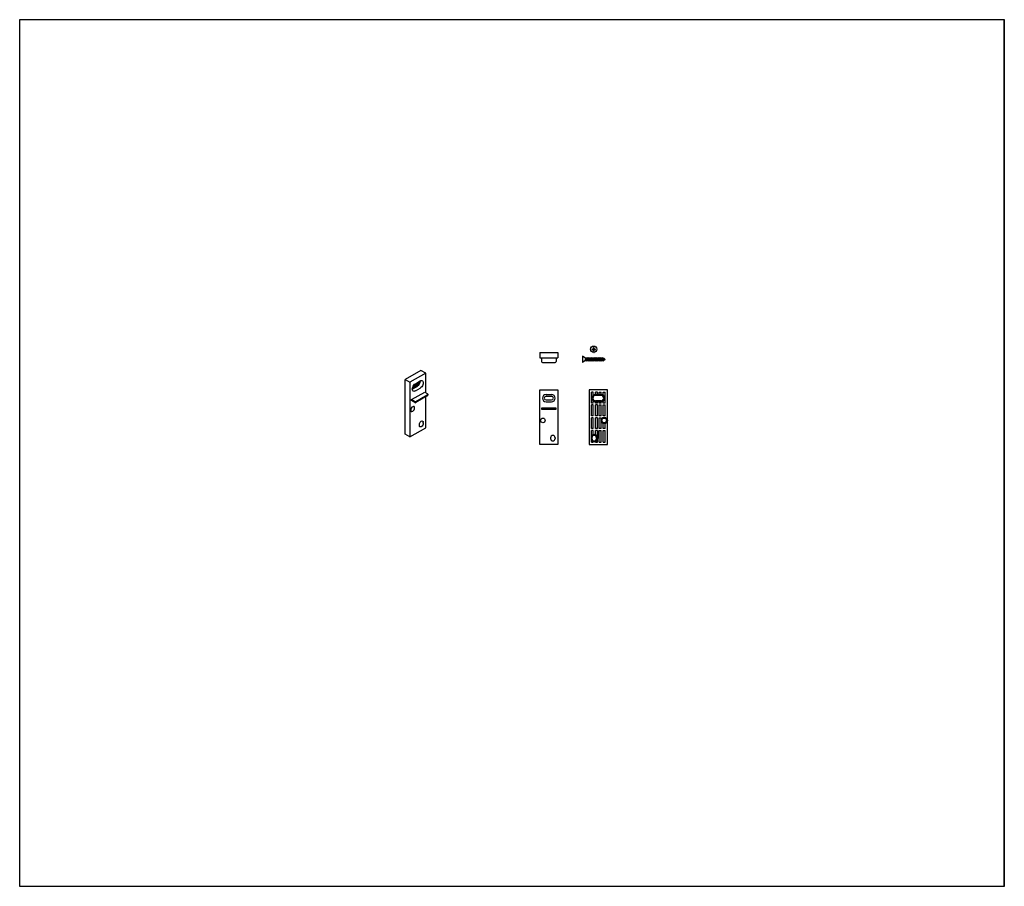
# Model space of a CAD drawing. Header units: millimetres. Extents: x 11006 to 12089, y -6205 to -5252.
import ezdxf

# ---------------------------------------------------------------- set-up
doc = ezdxf.new("R2010")
doc.units = ezdxf.units.MM
doc.layers.add('Wall', color=4, linetype='Continuous', lineweight=30)

msp = doc.modelspace()

# ---------------------------------------------------------------- hatches: boundary and pattern name
at = {"layer": 'Wall'}
h = msp.add_hatch(color=2, dxfattribs=at)
h.dxf.hatch_style = 1
edge = h.paths.add_edge_path()
edge.add_ellipse((11443.4, -5651), major_axis=(-2.45, -4.24), ratio=0.57735, start_angle=45, end_angle=135)
edge.add_line((11446.8, -5649), (11446.4, -5649.3))
edge.add_ellipse((11443.4, -5649), major_axis=(-2.45, -4.24), ratio=0.57735, start_angle=45, end_angle=105, ccw=False)
edge.add_line((11443.4, -5653), (11438.6, -5655.8))
edge.add_ellipse((11441.6, -5656), major_axis=(-2.45, -4.24), ratio=0.57735, start_angle=-75, end_angle=-45)
edge.add_line((11438.2, -5658), (11443.4, -5655))
h = msp.add_hatch(color=2, dxfattribs=at)
h.dxf.hatch_style = 1
edge = h.paths.add_edge_path()
edge.add_ellipse((11443.4, -5649), major_axis=(-2.45, -4.24), ratio=0.57735, start_angle=45, end_angle=105)
edge.add_line((11446.4, -5649.3), (11441.6, -5652))
edge.add_ellipse((11441.6, -5656), major_axis=(-2.45, -4.24), ratio=0.57735, start_angle=-135, end_angle=-75)
edge.add_line((11438.6, -5655.8), (11443.4, -5653))

# ---------------------------------------------------------------- linework, layer by layer
for p, q in [((11578.3, -5617.7), (11578.3, -5623.7)), ((11578.3, -5617.7), (11598.3, -5617.7)), ((11598.3, -5617.7), (11598.3, -5623.7)), ((11634.2, -5613.9), (11634.2, -5613.9)), ((11634.2, -5614.4), (11634.2, -5614.4)), ((11635.7, -5614.1), (11639.7, -5614.1)), ((11635.8, -5613.9), (11637, -5613.9)), ((11635.8, -5614.4), (11637, -5614.4)), ((11637.5, -5610.6), (11637.5, -5610.6)), ((11637.5, -5613.4), (11637.5, -5612.2)), ((11637.5, -5616.1), (11637.5, -5614.9)), ((11637.5, -5617.6), (11637.5, -5617.6)), ((11637.7, -5610.6), (11638, -5610.6)), ((11637.7, -5616.1), (11637.7, -5612.1)), ((11637.7, -5617.6), (11638, -5617.6)), ((11638, -5610.6), (11638, -5610.6)), ((11638, -5613.4), (11638, -5612.2)), ((11638, -5616.1), (11638, -5614.9)), ((11638, -5617.6), (11638, -5617.6)), ((11638.5, -5613.9), (11639.7, -5613.9)), ((11638.5, -5614.4), (11639.7, -5614.4)), ((11641.2, -5613.9), (11641.2, -5613.9)), ((11641.2, -5614.4), (11641.2, -5614.4)), ((11578.3, -5623.7), (11598.3, -5623.7)), ((11580.3, -5623.7), (11580.3, -5627.7)), ((11581.3, -5628.7), (11595.3, -5628.7)), ((11596.3, -5623.7), (11596.3, -5627.7)), ((11625.3, -5621.8), (11625.5, -5621.8)), ((11625.3, -5621.8), (11625.3, -5628.8)), ((11625.3, -5628.8), (11625.5, -5628.8)), ((11625.5, -5621.8), (11625.5, -5628.8)), ((11447.7, -5637.5), (11430.4, -5647.5)), ((11452.9, -5640.5), (11435.6, -5650.5)), ((11452.9, -5640.5), (11447.7, -5637.5)), ((11452.9, -5661.8), (11452.9, -5640.5)), ((11430.4, -5707.5), (11430.4, -5647.5)), ((11430.4, -5647.5), (11435.6, -5650.5)), ((11435.6, -5650.5), (11435.6, -5710.5)), ((11441.6, -5652), (11446.8, -5649)), ((11437.3, -5669.5), (11451.8, -5661.2)), ((11438.2, -5658), (11443.4, -5655)), ((11438.6, -5655.8), (11443.4, -5653)), ((11441.6, -5660), (11446.8, -5657)), ((11451.8, -5661.2), (11454.7, -5662.8)), ((11578.3, -5658.9), (11598.3, -5658.9)), ((11578.3, -5718.9), (11578.3, -5658.9)), ((11598.3, -5658.9), (11598.3, -5718.9)), ((11652.7, -5658.9), (11632.7, -5658.9)), ((11632.7, -5658.9), (11632.7, -5718.9)), ((11652.7, -5718.9), (11652.7, -5658.9)), ((11437.3, -5670.5), (11437.3, -5669.5)), ((11441.1, -5671.8), (11437.3, -5669.5)), ((11441.1, -5672.8), (11437.3, -5670.5)), ((11454.7, -5664.5), (11442.1, -5671.8)), ((11454.7, -5665.5), (11442.1, -5672.8)), ((11452.9, -5700.5), (11452.9, -5666.5)), ((11455.2, -5663.7), (11455.2, -5664.7)), ((11585.3, -5663.9), (11591.3, -5663.9)), ((11585.3, -5665.9), (11591.3, -5665.9)), ((11585.3, -5669.9), (11591.3, -5669.9)), ((11585.3, -5671.9), (11591.3, -5671.9)), ((11645.7, -5663.9), (11639.7, -5663.9)), ((11645.7, -5664.9), (11639.7, -5664.9)), ((11645.7, -5670.9), (11639.7, -5670.9)), ((11645.7, -5671.9), (11639.7, -5671.9)), ((11450.3, -5695.5), (11450.3, -5694.5)), ((11435.6, -5710.5), (11452.9, -5700.5)), ((11446, -5698), (11446, -5697)), ((11641.7, -5703.4), (11641.7, -5712.4)), ((11435.6, -5710.5), (11430.4, -5707.5)), ((11590.3, -5711.4), (11590.3, -5712.4)), ((11595.3, -5711.4), (11595.3, -5712.4)), ((11634.7, -5711.4), (11634.7, -5712.4)), ((11635.7, -5711.4), (11635.7, -5712.4)), ((11640.7, -5711.4), (11640.7, -5712.4)), ((11641.7, -5711.4), (11641.7, -5712.4)), ((11598.3, -5718.9), (11578.3, -5718.9)), ((11632.7, -5718.9), (11652.7, -5718.9))]:
    msp.add_line(p, q, dxfattribs=at)
at = {"layer": 'Wall', "color": 4}
for p, q in [((11628, -5623.7), (11625.5, -5621.8)), ((11628, -5626.8), (11625.5, -5628.8)), ((11628.5, -5624.9), (11628.8, -5626.6)), ((11628.5, -5626.6), (11628.5, -5624.9)), ((11628.5, -5626.6), (11628.6, -5627)), ((11628.6, -5623.9), (11629.1, -5623.9)), ((11628.6, -5627), (11628.8, -5626.6)), ((11628.8, -5626.6), (11629.4, -5626.6)), ((11629.4, -5623.2), (11629.1, -5623.9)), ((11629.1, -5623.9), (11629.4, -5626.6)), ((11629.4, -5623.2), (11629.8, -5623.9)), ((11629.8, -5623.9), (11629.4, -5626.6)), ((11629.8, -5627.4), (11629.4, -5626.6)), ((11629.8, -5623.9), (11630.6, -5623.9)), ((11629.8, -5623.9), (11630.2, -5626.6)), ((11629.8, -5627.4), (11630.2, -5626.6)), ((11630.2, -5626.6), (11630.9, -5626.6)), ((11630.9, -5623.2), (11630.6, -5623.9)), ((11630.6, -5623.9), (11630.9, -5626.6)), ((11630.9, -5623.2), (11631.3, -5623.9)), ((11631.3, -5623.9), (11630.9, -5626.6)), ((11631.3, -5627.4), (11630.9, -5626.6)), ((11631.3, -5623.9), (11632.1, -5623.9)), ((11631.3, -5623.9), (11631.7, -5626.6)), ((11631.3, -5627.4), (11631.7, -5626.6)), ((11631.7, -5626.6), (11632.4, -5626.6)), ((11632.4, -5623.2), (11632.1, -5623.9)), ((11632.1, -5623.9), (11632.4, -5626.6)), ((11632.4, -5623.2), (11632.8, -5623.9)), ((11632.8, -5623.9), (11632.4, -5626.6)), ((11632.8, -5627.4), (11632.4, -5626.6)), ((11632.8, -5623.9), (11633.6, -5623.9)), ((11632.8, -5623.9), (11633.2, -5626.6)), ((11632.8, -5627.4), (11633.2, -5626.6)), ((11633.2, -5626.6), (11633.9, -5626.6)), ((11633.9, -5623.2), (11633.6, -5623.9)), ((11633.6, -5623.9), (11633.9, -5626.6)), ((11633.9, -5623.2), (11634.3, -5623.9)), ((11634.3, -5623.9), (11633.9, -5626.6)), ((11634.3, -5627.4), (11633.9, -5626.6)), ((11634.3, -5623.9), (11635.1, -5623.9)), ((11634.3, -5623.9), (11634.7, -5626.6)), ((11634.3, -5627.4), (11634.7, -5626.6)), ((11634.7, -5626.6), (11635.4, -5626.6)), ((11635.4, -5623.2), (11635.1, -5623.9)), ((11635.1, -5623.9), (11635.4, -5626.6)), ((11635.4, -5623.2), (11635.8, -5623.9)), ((11635.8, -5623.9), (11635.4, -5626.6)), ((11635.8, -5627.4), (11635.4, -5626.6)), ((11635.8, -5623.9), (11636.6, -5623.9)), ((11635.8, -5623.9), (11636.2, -5626.6)), ((11635.8, -5627.4), (11636.2, -5626.6)), ((11636.2, -5626.6), (11636.9, -5626.6)), ((11636.9, -5623.2), (11636.6, -5623.9)), ((11636.6, -5623.9), (11636.9, -5626.6)), ((11636.9, -5623.2), (11637.3, -5623.9)), ((11637.3, -5623.9), (11636.9, -5626.6)), ((11637.3, -5627.4), (11636.9, -5626.6)), ((11637.3, -5623.9), (11638.1, -5623.9)), ((11637.3, -5623.9), (11637.7, -5626.6)), ((11637.3, -5627.4), (11637.7, -5626.6)), ((11637.7, -5626.6), (11638.4, -5626.6)), ((11638.4, -5623.2), (11638.1, -5623.9)), ((11638.1, -5623.9), (11638.4, -5626.6)), ((11638.4, -5623.2), (11638.8, -5623.9)), ((11638.8, -5623.9), (11638.4, -5626.6)), ((11638.8, -5627.4), (11638.4, -5626.6)), ((11638.8, -5623.9), (11639.6, -5623.9)), ((11638.8, -5623.9), (11639.2, -5626.6)), ((11638.8, -5627.4), (11639.2, -5626.6)), ((11639.2, -5626.6), (11639.9, -5626.6)), ((11639.9, -5623.2), (11639.6, -5623.9)), ((11639.6, -5623.9), (11639.9, -5626.6)), ((11639.9, -5623.2), (11640.3, -5623.9)), ((11640.3, -5623.9), (11639.9, -5626.6)), ((11640.3, -5627.4), (11639.9, -5626.6)), ((11640.3, -5623.9), (11641.1, -5623.9)), ((11640.3, -5623.9), (11640.7, -5626.6)), ((11640.3, -5627.4), (11640.7, -5626.6)), ((11640.7, -5626.6), (11641.4, -5626.6)), ((11641.4, -5623.2), (11641.1, -5623.9)), ((11641.1, -5623.9), (11641.4, -5626.6)), ((11641.4, -5623.2), (11641.8, -5623.9)), ((11641.8, -5623.9), (11641.4, -5626.6)), ((11641.8, -5627.4), (11641.4, -5626.6)), ((11641.8, -5623.9), (11642.6, -5623.9)), ((11641.8, -5623.9), (11642.2, -5626.6)), ((11641.8, -5627.4), (11642.2, -5626.6)), ((11642.2, -5626.6), (11642.9, -5626.6)), ((11642.9, -5623.2), (11642.6, -5623.9)), ((11642.6, -5623.9), (11642.9, -5626.6)), ((11642.9, -5623.2), (11643.3, -5623.9)), ((11643.3, -5623.9), (11642.9, -5626.6)), ((11643.3, -5627.4), (11642.9, -5626.6)), ((11643.3, -5623.9), (11644.1, -5623.9)), ((11643.3, -5623.9), (11643.7, -5626.6)), ((11643.3, -5627.4), (11643.7, -5626.6)), ((11643.7, -5626.6), (11644.4, -5626.6)), ((11644.4, -5623.2), (11644.1, -5623.9)), ((11644.1, -5623.9), (11644.4, -5626.6)), ((11644.4, -5623.2), (11644.8, -5623.9)), ((11644.8, -5623.9), (11644.4, -5626.6)), ((11644.8, -5627.4), (11644.4, -5626.6)), ((11644.8, -5623.9), (11645.6, -5623.9)), ((11644.8, -5623.9), (11645.2, -5626.6)), ((11644.8, -5627.4), (11645.2, -5626.6)), ((11645.2, -5626.6), (11645.9, -5626.6)), ((11645.9, -5623.2), (11645.6, -5623.9)), ((11645.6, -5623.9), (11645.9, -5626.6)), ((11645.9, -5623.2), (11646.3, -5623.9)), ((11646.3, -5623.9), (11645.9, -5626.6)), ((11646.3, -5627.4), (11645.9, -5626.6)), ((11646.3, -5623.9), (11647.1, -5623.9)), ((11646.3, -5623.9), (11646.7, -5626.6)), ((11646.3, -5627.4), (11646.7, -5626.6)), ((11646.7, -5626.6), (11647.4, -5626.6)), ((11647.4, -5623.2), (11647.1, -5623.9)), ((11647.1, -5623.9), (11647.4, -5626.6)), ((11647.4, -5623.2), (11647.8, -5623.9)), ((11647.8, -5623.9), (11647.4, -5626.6)), ((11647.8, -5627.4), (11647.4, -5626.6)), ((11647.8, -5623.9), (11648.9, -5623.9)), ((11647.8, -5623.9), (11648.2, -5626.6)), ((11647.8, -5627.4), (11648.2, -5626.6)), ((11648.2, -5626.6), (11648.9, -5626.6)), ((11648.9, -5623.9), (11648.9, -5626.6)), ((11650.3, -5625.3), (11648.9, -5623.9)), ((11648.9, -5623.9), (11648.9, -5626.6)), ((11650.3, -5625.3), (11648.9, -5626.6))]:
    msp.add_line(p, q, dxfattribs=at)
at = {"layer": 'Wall', "color": 1}
for p, q in [((11637.2, -5661.4), (11635.2, -5661.4)), ((11635.2, -5673.4), (11635.2, -5661.4)), ((11637.2, -5664.8), (11637.2, -5661.4)), ((11641.7, -5661.4), (11639.7, -5661.4)), ((11639.7, -5663.9), (11639.7, -5661.4)), ((11641.7, -5663.9), (11641.7, -5661.4)), ((11643.7, -5661.4), (11645.7, -5661.4)), ((11643.7, -5663.9), (11643.7, -5661.4)), ((11645.7, -5663.9), (11645.7, -5661.4)), ((11648.2, -5661.4), (11650.2, -5661.4)), ((11648.2, -5664.8), (11648.2, -5661.4)), ((11650.2, -5673.4), (11650.2, -5661.4)), ((11637.2, -5673.4), (11635.2, -5673.4)), ((11637.2, -5673.4), (11637.2, -5671)), ((11639.7, -5673.4), (11639.7, -5671.9)), ((11641.7, -5673.4), (11639.7, -5673.4)), ((11641.7, -5673.4), (11641.7, -5671.9)), ((11643.7, -5673.4), (11643.7, -5671.9)), ((11645.7, -5673.4), (11643.7, -5673.4)), ((11645.7, -5673.4), (11645.7, -5671.9)), ((11648.2, -5673.4), (11648.2, -5671)), ((11650.2, -5673.4), (11648.2, -5673.4)), ((11637.2, -5675.4), (11635.2, -5675.4)), ((11635.2, -5687.4), (11635.2, -5675.4)), ((11637.2, -5687.4), (11637.2, -5675.4)), ((11641.7, -5675.4), (11639.7, -5675.4)), ((11639.7, -5687.4), (11639.7, -5675.4)), ((11641.7, -5687.4), (11641.7, -5675.4)), ((11643.7, -5675.4), (11645.7, -5675.4)), ((11643.7, -5687.4), (11643.7, -5675.4)), ((11645.7, -5687.4), (11645.7, -5675.4)), ((11648.2, -5675.4), (11650.2, -5675.4)), ((11648.2, -5687.4), (11648.2, -5675.4)), ((11650.2, -5687.4), (11650.2, -5675.4)), ((11637.2, -5687.4), (11635.2, -5687.4)), ((11637.2, -5689.4), (11635.2, -5689.4)), ((11635.2, -5701.4), (11635.2, -5689.4)), ((11637.2, -5701.4), (11637.2, -5689.4)), ((11641.7, -5687.4), (11639.7, -5687.4)), ((11641.7, -5689.4), (11639.7, -5689.4)), ((11639.7, -5701.4), (11639.7, -5689.4)), ((11641.7, -5701.4), (11641.7, -5689.4)), ((11645.7, -5687.4), (11643.7, -5687.4)), ((11643.7, -5689.4), (11645.7, -5689.4)), ((11643.7, -5701.4), (11643.7, -5689.4)), ((11645.7, -5701.4), (11645.7, -5689.4)), ((11650.2, -5687.4), (11648.2, -5687.4)), ((11637.2, -5701.4), (11635.2, -5701.4)), ((11637.2, -5703.4), (11635.2, -5703.4)), ((11635.2, -5709.6), (11635.2, -5703.4)), ((11637.2, -5708.1), (11637.2, -5703.4)), ((11641.7, -5701.4), (11639.7, -5701.4)), ((11641.7, -5703.4), (11639.7, -5703.4)), ((11639.7, -5708.2), (11639.7, -5703.4)), ((11641.7, -5716.4), (11641.7, -5703.4)), ((11645.7, -5701.4), (11643.7, -5701.4)), ((11643.7, -5703.4), (11645.7, -5703.4)), ((11643.7, -5716.4), (11643.7, -5703.4)), ((11645.7, -5716.4), (11645.7, -5703.4)), ((11648.2, -5701.4), (11648.2, -5695.8)), ((11650.2, -5701.4), (11648.2, -5701.4)), ((11648.2, -5703.4), (11650.2, -5703.4)), ((11648.2, -5716.4), (11648.2, -5703.4)), ((11650.2, -5701.4), (11650.2, -5695.8)), ((11650.2, -5716.4), (11650.2, -5703.4)), ((11635.2, -5716.4), (11635.2, -5714.2)), ((11635.2, -5716.4), (11637.2, -5716.4)), ((11637.2, -5716.4), (11637.2, -5715.8)), ((11639.7, -5716.4), (11639.7, -5715.6)), ((11639.7, -5716.4), (11641.7, -5716.4)), ((11643.7, -5716.4), (11645.7, -5716.4)), ((11648.2, -5716.4), (11650.2, -5716.4))]:
    msp.add_line(p, q, dxfattribs=at)
at = {"layer": 'Wall', "color": 5}
msp.add_lwpolyline([(11006.5, -5251.6), (12089.2, -5251.6), (12089.2, -6204.9), (11006.5, -6204.9)], close=True, dxfattribs=at)
msp.add_lwpolyline([(12089.2, -6204.9), (12089.2, -5251.6)], dxfattribs=at)
at = {"layer": 'Wall'}
msp.add_lwpolyline([(11596.3, -5678.9), (11580.3, -5678.9), (11580.3, -5679.9), (11596.3, -5679.9)], close=True, dxfattribs=at)
for centre, radius in [((11637.7, -5614.1), 3.5), ((11581.8, -5692.4), 2.5), ((11649.2, -5692.4), 3.5), ((11649.2, -5692.4), 2.5)]:
    msp.add_circle(centre, radius, dxfattribs=at)
for centre, radius, start, end in [((11637.7, -5614.1), 2, 172.8192, 187.1808), ((11637, -5613.4), 0.5, 270, 0), ((11637, -5614.9), 0.5, 360, 90), ((11637.7, -5614.1), 2, 82.8192, 97.1808), ((11637.7, -5614.1), 2, 262.8192, 277.1808), ((11638.5, -5613.4), 0.5, 180, 270), ((11638.5, -5614.9), 0.5, 90, 180), ((11637.7, -5614.1), 2, 352.8192, 7.1808), ((11581.3, -5627.7), 1, 180, 270), ((11595.3, -5627.7), 1, 270, 0), ((11441.6, -5670.9), 1, 240, 300), ((11441.6, -5671.9), 1, 240, 300), ((11454.2, -5663.7), 1, 300, 60), ((11454.2, -5664.7), 1, 300, 0), ((11585.3, -5667.9), 4, 90, 270), ((11585.3, -5667.9), 2, 90, 270), ((11591.3, -5667.9), 4, 270, 90), ((11591.3, -5667.9), 2, 270, 90), ((11639.7, -5667.9), 4, 90, 270), ((11639.7, -5667.9), 3, 90, 270), ((11645.7, -5667.9), 4, 270, 90), ((11645.7, -5667.9), 3, 270, 90), ((11592.8, -5711.4), 2.5, 0, 180), ((11592.8, -5712.4), 2.5, 180, 0), ((11638.2, -5711.4), 3.5, 0, 180), ((11638.2, -5712.4), 3.5, 180, 0), ((11638.2, -5711.4), 2.5, 0, 180), ((11638.2, -5712.4), 2.5, 180, 0)]:
    msp.add_arc(centre, radius, start, end, dxfattribs=at)
at = {"layer": 'Wall', "color": 4}
for centre, start, end in [((11628.6, -5622.9), 231.9811, 270), ((11628.6, -5627.6), 94.7961, 128.0189)]:
    msp.add_arc(centre, 1, start, end, dxfattribs=at)
at = {"layer": 'Wall', "extrusion": (0, 0, -1)}
for centre, major_axis, start_param, end_param in [((11443.4, -5651), (-2.45, -4.24), 3.926991, 5.497787), ((11443.4, -5649), (-2.45, -4.24), 4.45059, 5.497787), ((11446.8, -5653), (-2.45, -4.24), 2.356194, 5.497787), ((11441.6, -5656), (-2.45, -4.24), 5.497787, 8.63938), ((11448.1, -5695.8), (-1.53, -2.65), 0.785398, 3.926991), ((11448.1, -5696.8), (-1.53, -2.65), 3.926991, 7.068583)]:
    msp.add_ellipse(centre, major_axis=major_axis, ratio=0.57735, start_param=start_param, end_param=end_param, dxfattribs=at)
msp.add_ellipse((11438.6, -5679.8), major_axis=(-1.53, -2.65), ratio=0.57735, dxfattribs=at)

doc.saveas('drawing.dxf')
